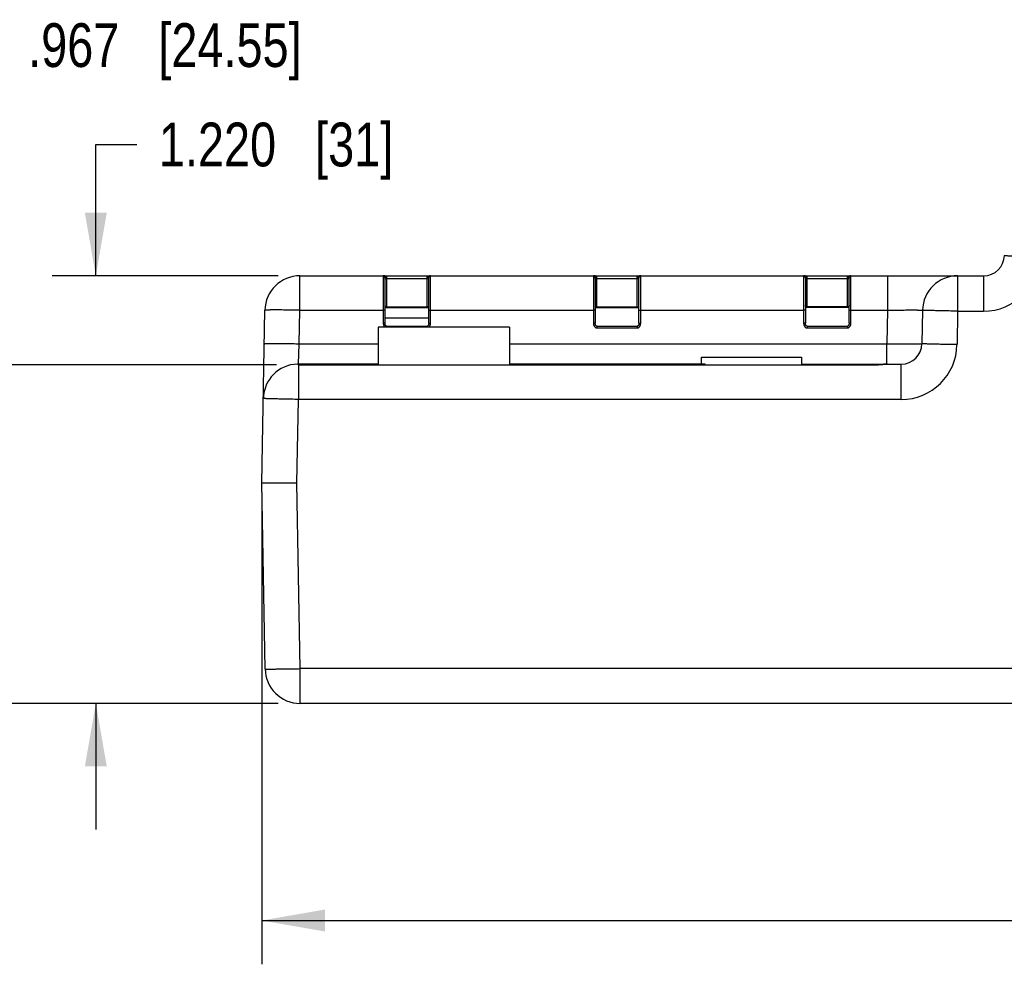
# Model space of a CAD drawing. Header units: inches. Extents: x 0 to 34, y 0 to 22.
# Tile 32 of 67: x 18.1 to 21, y 4.9 to 7.6. Entities that reach past the tile are written whole.
import ezdxf

# ---------------------------------------------------------------- set-up
doc = ezdxf.new("R2010")
doc.units = ezdxf.units.IN
doc.header["$LTSCALE"] = 1.87
doc.header["$MEASUREMENT"] = 0
doc.layers.get('0').update_dxf_attribs({"linetype": 'CONTINUOUS'})
doc.layers.add('DIMENSIONS', color=7, linetype='CONTINUOUS')
doc.styles.get("Standard").update_dxf_attribs({"font": 'txt', "width": 0.8})
doc.dimstyles.new('DIMSTYLE_1', dxfattribs={"dimtxt": 0.125, "dimasz": 0.18, "dimexe": 0.18, "dimexo": 0.0625, "dimgap": 0.09, "dimtad": 0, "dimtih": 1, "dimtoh": 1, "dimdec": 3, "dimzin": 4, "dimdsep": 46, "dimtxsty": 'STANDARD', "dimblk": '_FILLED', "dimblk1": '_FILLED', "dimblk2": '_FILLED', "dimcen": 0.09, "dimadec": 0, "dimazin": 0, "dimtp": 0.01, "dimtm": 0.01, "dimtfac": 1, "dimtdec": 3, "dimtofl": 0, "dimtmove": 0, "dimatfit": 3, "dimldrblk": '_FILLED', "dimfxl": 1, "dimtolj": 1, "dimtzin": 4, "dimarcsym": 0})

# ---------------------------------------------------------------- blocks, each defined once
blk = doc.blocks.new('_FILLED')
at = {"color": 0, "linetype": 'BYBLOCK'}
blk.add_solid([(0, 0), (-1, 0.174), (-1, -0.174)], dxfattribs=at)
blk = doc.blocks.new('*D2')
at = {"layer": 'DIMENSIONS', "color": 2, "linetype": 'CONTINUOUS'}
for p, q in [((18.3575, 6.8554), (18.3575, 7.2302)), ((18.3575, 7.2302), (18.475, 7.2302)), ((18.8776, 6.8554), (18.2325, 6.8554)), ((18.8782, 5.635), (18.2325, 5.635)), ((18.3575, 5.635), (18.3575, 5.275))]:
    blk.add_line(p, q, dxfattribs=at)
at = {"layer": 'DIMENSIONS', "color": 2, "linetype": 'CONTINUOUS', "xscale": 0.18, "yscale": 0.18, "zscale": 0.18}
for p, rotation in [((18.3575, 6.8554), 270), ((18.3575, 5.635), 90)]:
    blk.add_blockref('_FILLED', p, dxfattribs=dict(at, rotation=rotation))
at = {"layer": 'DIMENSIONS', "color": 2, "linetype": 'CONTINUOUS', "insert": (18.5375, 7.2927), "char_height": 0.125, "width": 1.025, "attachment_point": 1, "line_spacing_factor": 0.9}
blk.add_mtext('1.220{\\Ftxt.shx;\\W1.000000;\\H0.125000; }[31]', dxfattribs=at)
blk = doc.blocks.new('*D3')
at = {"layer": 'DIMENSIONS', "color": 2, "linetype": 'CONTINUOUS'}
for p, q in [((17.7962, 6.6015), (17.7962, 7.5139)), ((17.7962, 7.5139), (18.1019, 7.5139)), ((18.8732, 6.6015), (17.6712, 6.6015)), ((18.8782, 5.635), (17.6712, 5.635)), ((17.7962, 5.635), (17.7962, 5.275))]:
    blk.add_line(p, q, dxfattribs=at)
at = {"layer": 'DIMENSIONS', "color": 2, "linetype": 'CONTINUOUS', "xscale": 0.18, "yscale": 0.18, "zscale": 0.18}
for p, rotation in [((17.7962, 6.6015), 270), ((17.7962, 5.635), 90)]:
    blk.add_blockref('_FILLED', p, dxfattribs=dict(at, rotation=rotation))
at = {"layer": 'DIMENSIONS', "color": 2, "linetype": 'CONTINUOUS', "insert": (18.1644, 7.5764), "char_height": 0.125, "width": 1.225, "attachment_point": 1, "line_spacing_factor": 0.9}
blk.add_mtext('.967{\\Ftxt.shx;\\W1.000000;\\H0.125000; }[24.55]', dxfattribs=at)
blk = doc.blocks.new('*D4')
at = {"layer": 'DIMENSIONS', "color": 2, "linetype": 'CONTINUOUS'}
for p, q in [((18.8315, 6.2015), (18.8315, 4.8902)), ((28.8315, 6.2015), (28.8315, 4.8902)), ((18.8315, 5.0152), (23.4499, 5.0152)), ((28.8315, 5.0152), (24.7999, 5.0152))]:
    blk.add_line(p, q, dxfattribs=at)
at = {"layer": 'DIMENSIONS', "color": 2, "linetype": 'CONTINUOUS', "xscale": 0.18, "yscale": 0.18, "zscale": 0.18, "rotation": 180}
blk.add_blockref('_FILLED', (18.8315, 5.0152), dxfattribs=at)
at = {"layer": 'DIMENSIONS', "color": 2, "linetype": 'CONTINUOUS', "xscale": 0.18, "yscale": 0.18, "zscale": 0.18}
blk.add_blockref('_FILLED', (28.8315, 5.0152), dxfattribs=at)
at = {"layer": 'DIMENSIONS', "color": 2, "linetype": 'CONTINUOUS', "insert": (24.1249, 5.0777), "char_height": 0.125, "width": 1.225, "attachment_point": 2, "line_spacing_factor": 0.9}
blk.add_mtext('10.000{\\Ftxt.shx;\\W1.000000;\\H0.125000; }[254]', dxfattribs=at)

msp = doc.modelspace()

# ---------------------------------------------------------------- linework, layer by layer
at = {"color": 7, "linetype": 'CONTINUOUS'}
for p, q in [((18.9401, 6.7572), (18.9401, 6.8554)), ((18.9401, 6.8554), (20.8918, 6.8554)), ((19.178, 6.8549), (19.178, 6.7202)), ((19.1829, 6.85), (19.1829, 6.7201)), ((19.1879, 6.7653), (19.1879, 6.8554)), ((19.303, 6.847), (19.1879, 6.847)), ((19.303, 6.7653), (19.303, 6.8554)), ((19.3079, 6.7201), (19.3079, 6.85)), ((19.3129, 6.7202), (19.3129, 6.8549)), ((19.778, 6.8549), (19.778, 6.7202)), ((19.7829, 6.85), (19.7829, 6.7201)), ((19.7879, 6.7653), (19.7879, 6.8554)), ((19.903, 6.847), (19.7879, 6.847)), ((19.903, 6.7653), (19.903, 6.8554)), ((19.9079, 6.7201), (19.9079, 6.85)), ((19.9129, 6.7202), (19.9129, 6.8549)), ((20.378, 6.8549), (20.378, 6.7202)), ((20.3829, 6.85), (20.3829, 6.7201)), ((20.3879, 6.7653), (20.3879, 6.8554)), ((20.503, 6.847), (20.3879, 6.847)), ((20.503, 6.7653), (20.503, 6.8554)), ((20.5079, 6.7201), (20.5079, 6.85)), ((20.5129, 6.7202), (20.5129, 6.8549)), ((20.6175, 6.8554), (20.6175, 6.7572)), ((20.8174, 6.8554), (20.8174, 6.7546)), ((20.8918, 6.8554), (20.8918, 6.7546)), ((18.8315, 6.264), (18.8401, 6.7572)), ((18.9384, 6.6615), (18.9401, 6.7572)), ((18.9401, 6.7572), (19.178, 6.7572)), ((19.1829, 6.7571), (19.178, 6.7572)), ((19.1829, 6.7653), (19.3079, 6.7653)), ((19.1879, 6.7667), (19.303, 6.7667)), ((19.3079, 6.7571), (19.3129, 6.7572)), ((19.3129, 6.7572), (19.778, 6.7572)), ((19.7829, 6.7571), (19.778, 6.7572)), ((19.7829, 6.7653), (19.9079, 6.7653)), ((19.7879, 6.7667), (19.903, 6.7667)), ((19.9079, 6.7571), (19.9129, 6.7572)), ((19.9129, 6.7572), (20.378, 6.7572)), ((20.3829, 6.7571), (20.378, 6.7572)), ((20.5079, 6.7653), (20.3829, 6.7653)), ((20.503, 6.7667), (20.3879, 6.7667)), ((20.5079, 6.7571), (20.5129, 6.7572)), ((20.5129, 6.7572), (20.6175, 6.7572)), ((20.6175, 6.7572), (20.6158, 6.6615)), ((20.7175, 6.7572), (20.7158, 6.6615)), ((20.8174, 6.7546), (20.8158, 6.6589)), ((20.8174, 6.7546), (20.8918, 6.7546)), ((19.1829, 6.7201), (19.178, 6.7202)), ((19.3079, 6.7343), (19.1829, 6.7343)), ((19.3079, 6.7201), (19.3129, 6.7202)), ((19.7829, 6.7201), (19.778, 6.7202)), ((19.9079, 6.7201), (19.9129, 6.7202)), ((20.3829, 6.7201), (20.378, 6.7202)), ((20.5079, 6.7201), (20.5129, 6.7202)), ((19.1635, 6.709), (19.1635, 6.6016)), ((19.5385, 6.709), (19.1635, 6.709)), ((19.1879, 6.7113), (19.1879, 6.709)), ((19.1879, 6.7113), (19.303, 6.7113)), ((19.303, 6.7113), (19.303, 6.709)), ((19.5385, 6.709), (19.5385, 6.6016)), ((19.7879, 6.7113), (19.7879, 6.7065)), ((19.7879, 6.7113), (19.903, 6.7113)), ((19.7879, 6.7065), (19.903, 6.7065)), ((19.903, 6.7113), (19.903, 6.7065)), ((20.3879, 6.7113), (20.3879, 6.7065)), ((20.3879, 6.7113), (20.503, 6.7113)), ((20.3879, 6.7065), (20.503, 6.7065)), ((20.503, 6.7113), (20.503, 6.7065)), ((18.9357, 6.6035), (18.9384, 6.6615)), ((18.9384, 6.6615), (19.1635, 6.6615)), ((19.5385, 6.6615), (20.6158, 6.6615)), ((20.6158, 6.6035), (20.6158, 6.6615)), ((20.0866, 6.6016), (20.0866, 6.623)), ((20.0866, 6.623), (20.3721, 6.623)), ((20.3721, 6.623), (20.3721, 6.6016)), ((18.9332, 6.6034), (18.9333, 6.6034)), ((19.1635, 6.6035), (18.9357, 6.6035)), ((18.9357, 6.6015), (18.9401, 6.6016)), ((18.9357, 6.6015), (18.9357, 6.5026)), ((18.9357, 6.6015), (20.581, 6.6015)), ((18.94, 6.6016), (20.581, 6.6016)), ((18.9696, 6.6016), (18.9696, 6.6035)), ((20.0866, 6.6035), (19.5385, 6.6035)), ((20.0965, 6.6033), (20.0866, 6.6033)), ((20.0965, 6.6016), (20.0965, 6.6033)), ((20.3721, 6.6035), (20.6567, 6.6035)), ((20.581, 6.6016), (20.581, 6.6015)), ((20.5811, 6.6016), (20.5811, 6.6035)), ((20.6567, 6.5026), (20.6567, 6.6035)), ((18.9315, 6.2631), (18.9357, 6.5026)), ((20.6567, 6.5026), (18.9357, 6.5026)), ((18.8408, 5.7332), (18.8315, 6.264)), ((18.9407, 5.7341), (18.9315, 6.2631)), ((18.9407, 5.635), (18.9407, 5.7341)), ((28.7222, 5.7341), (18.9407, 5.7341)), ((28.7222, 5.635), (18.9407, 5.635))]:
    msp.add_line(p, q, dxfattribs=at)
for points in [[(19.1879, 6.7113), (19.1874, 6.7114), (19.1868, 6.7116), (19.1863, 6.7119), (19.1858, 6.7123), (19.1853, 6.7127), (19.1849, 6.7132), (19.1845, 6.7138), (19.1842, 6.7144), (19.1839, 6.715), (19.1836, 6.7157), (19.1834, 6.7164), (19.1832, 6.7172), (19.1831, 6.718), (19.183, 6.7188), (19.1829, 6.7197), (19.1829, 6.7201)], [(19.3079, 6.7201), (19.3079, 6.7195), (19.3079, 6.7187), (19.3078, 6.7179), (19.3076, 6.7171), (19.3074, 6.7164), (19.3072, 6.7156), (19.3069, 6.715), (19.3066, 6.7143), (19.3063, 6.7137), (19.3059, 6.7132), (19.3055, 6.7127), (19.305, 6.7122), (19.3045, 6.7118), (19.304, 6.7115), (19.3034, 6.7114), (19.303, 6.7113)], [(19.7879, 6.7113), (19.7874, 6.7114), (19.7868, 6.7116), (19.7863, 6.7119), (19.7858, 6.7123), (19.7853, 6.7127), (19.7849, 6.7132), (19.7845, 6.7138), (19.7842, 6.7144), (19.7839, 6.715), (19.7836, 6.7157), (19.7834, 6.7164), (19.7832, 6.7172), (19.7831, 6.718), (19.783, 6.7188), (19.7829, 6.7197), (19.7829, 6.7201)], [(19.9079, 6.7201), (19.9079, 6.7195), (19.9079, 6.7187), (19.9078, 6.7179), (19.9076, 6.7171), (19.9074, 6.7164), (19.9072, 6.7156), (19.9069, 6.715), (19.9066, 6.7143), (19.9063, 6.7137), (19.9059, 6.7132), (19.9055, 6.7127), (19.905, 6.7122), (19.9045, 6.7118), (19.904, 6.7115), (19.9034, 6.7114), (19.903, 6.7113)], [(20.3879, 6.7113), (20.3874, 6.7114), (20.3868, 6.7116), (20.3863, 6.7119), (20.3858, 6.7123), (20.3853, 6.7127), (20.3849, 6.7132), (20.3845, 6.7138), (20.3842, 6.7144), (20.3839, 6.715), (20.3836, 6.7157), (20.3834, 6.7164), (20.3832, 6.7172), (20.3831, 6.718), (20.383, 6.7188), (20.3829, 6.7197), (20.3829, 6.7201)], [(20.5079, 6.7201), (20.5079, 6.7195), (20.5079, 6.7187), (20.5078, 6.7179), (20.5076, 6.7171), (20.5074, 6.7164), (20.5072, 6.7156), (20.5069, 6.715), (20.5066, 6.7143), (20.5063, 6.7137), (20.5059, 6.7132), (20.5055, 6.7127), (20.505, 6.7122), (20.5045, 6.7118), (20.504, 6.7115), (20.5034, 6.7114), (20.503, 6.7113)], [(18.949, 6.6016), (18.948, 6.6018), (18.9437, 6.6026), (18.9396, 6.6031), (18.9358, 6.6034), (18.9333, 6.6034)], [(20.6172, 6.6035), (20.6147, 6.6034), (20.611, 6.6032), (20.6069, 6.6029), (20.6027, 6.6026), (20.5982, 6.6022), (20.5936, 6.6019), (20.589, 6.6017), (20.5843, 6.6016), (20.581, 6.6016)]]:
    msp.add_lwpolyline(points, dxfattribs=at)
for centre, radius, start, end in [((20.8918, 6.9145), 0.0591, 270, 359), ((20.8918, 6.9136), 0.1591, 270, 359), ((18.9401, 6.7554), 0.1, 90, 179), ((20.8174, 6.7554), 0.1, 90, 179), ((20.6567, 6.6625), 0.0591, 270.0008, 358.9971), ((20.6567, 6.6616), 0.1591, 270.0003, 358.9997), ((18.9357, 6.5035), 0.1, 91.429, 179.0006), ((18.9357, 6.5035), 0.1, 89.9997, 91.3941), ((18.9357, 6.6005), 0.00293, 75.2191, 89.9253), ((18.9407, 5.735), 0.1, 181, 270)]:
    msp.add_arc(centre, radius, start, end, dxfattribs=at)
for points, knots in [([(20.9508, 6.9135), (20.9508, 6.9135), (20.9508, 6.9134), (20.9509, 6.9134), (20.9509, 6.9134), (20.951, 6.9134), (20.9511, 6.9134), (20.9513, 6.9134), (20.9516, 6.9133), (20.9519, 6.9133), (20.9523, 6.9133), (20.9528, 6.9133), (20.9533, 6.9132), (20.9541, 6.9132), (20.9552, 6.9131), (20.9567, 6.9131), (20.9585, 6.913), (20.9605, 6.9129), (20.9627, 6.9128), (20.9651, 6.9128), (20.9677, 6.9127), (20.9706, 6.9126), (20.9747, 6.9125), (20.9803, 6.9123), (20.9876, 6.9121), (20.9954, 6.9119), (21.0038, 6.9118), (21.0127, 6.9116), (21.0219, 6.9114), (21.0314, 6.9112), (21.041, 6.911), (21.0475, 6.9109), (21.0508, 6.9108)], [0, 0, 0, 0, 0.000131, 0.000381, 0.000772, 0.00131, 0.00283, 0.004946, 0.007659, 0.010968, 0.014872, 0.019368, 0.024455, 0.030129, 0.043224, 0.058623, 0.076289, 0.09618, 0.118247, 0.142439, 0.168695, 0.196955, 0.227148, 0.293043, 0.365745, 0.444554, 0.528711, 0.617407, 0.709786, 0.804958, 0.902008, 1, 1, 1, 1]), ([(19.1811, 6.8554), (19.1809, 6.8554), (19.1804, 6.8554), (19.1798, 6.8554), (19.1793, 6.8554), (19.1788, 6.8553), (19.1785, 6.8553), (19.1783, 6.8552), (19.1781, 6.8551), (19.1781, 6.855), (19.178, 6.855), (19.178, 6.8549), (19.178, 6.8549)], [0, 0, 0, 0, 0.224733, 0.417937, 0.580877, 0.71486, 0.820958, 0.900615, 0.931452, 0.957225, 0.979323, 1, 1, 1, 1]), ([(19.1829, 6.85), (19.1829, 6.8503), (19.1829, 6.851), (19.1826, 6.8519), (19.1821, 6.8528), (19.1815, 6.8535), (19.1808, 6.8541), (19.1799, 6.8546), (19.179, 6.8549), (19.1783, 6.8549), (19.178, 6.8549)], [0, 0, 0, 0, 0.124682, 0.249412, 0.374232, 0.499169, 0.624233, 0.749413, 0.874682, 1, 1, 1, 1]), ([(19.1845, 6.848), (19.1847, 6.8484), (19.1849, 6.8492), (19.1851, 6.8504), (19.185, 6.8517), (19.1846, 6.8529), (19.184, 6.854), (19.1831, 6.8548), (19.1823, 6.8552), (19.1816, 6.8554), (19.1813, 6.8554), (19.1811, 6.8554)], [0, 0, 0, 0, 0.131421, 0.266258, 0.401278, 0.533181, 0.659334, 0.778423, 0.890997, 0.945776, 1, 1, 1, 1]), ([(19.1845, 6.848), (19.1842, 6.8481), (19.1838, 6.8485), (19.1834, 6.8489), (19.1831, 6.8493), (19.183, 6.8496), (19.1829, 6.8499), (19.1829, 6.85)], [0, 0, 0, 0, 0.332747, 0.601856, 0.716885, 0.820567, 1, 1, 1, 1]), ([(19.1879, 6.847), (19.1875, 6.847), (19.1863, 6.8471), (19.1851, 6.8475), (19.1845, 6.848)], [0, 0, 0, 0, 0.322626, 1, 1, 1, 1]), ([(19.3064, 6.848), (19.3062, 6.8479), (19.3056, 6.8475), (19.3045, 6.8471), (19.3036, 6.847), (19.303, 6.847)], [0, 0, 0, 0, 0.186312, 0.536446, 1, 1, 1, 1]), ([(19.3064, 6.848), (19.3062, 6.8484), (19.3059, 6.8492), (19.3058, 6.8504), (19.3059, 6.8517), (19.3063, 6.8529), (19.3069, 6.854), (19.3077, 6.8548), (19.3085, 6.8552), (19.3092, 6.8554), (19.3096, 6.8554), (19.3097, 6.8554)], [0, 0, 0, 0, 0.131421, 0.266259, 0.401279, 0.533182, 0.659335, 0.778424, 0.890997, 0.945777, 1, 1, 1, 1]), ([(19.3079, 6.85), (19.3079, 6.8499), (19.3079, 6.8496), (19.3077, 6.8493), (19.3075, 6.8489), (19.307, 6.8485), (19.3066, 6.8481), (19.3064, 6.848)], [0, 0, 0, 0, 0.179427, 0.283107, 0.398136, 0.667253, 1, 1, 1, 1]), ([(19.3079, 6.85), (19.3079, 6.8503), (19.308, 6.851), (19.3083, 6.8519), (19.3087, 6.8528), (19.3093, 6.8535), (19.3101, 6.8541), (19.311, 6.8546), (19.3119, 6.8549), (19.3125, 6.8549), (19.3129, 6.8549)], [0, 0, 0, 0, 0.124682, 0.249412, 0.374232, 0.499169, 0.624233, 0.749413, 0.874682, 1, 1, 1, 1]), ([(19.3129, 6.8549), (19.3129, 6.8549), (19.3128, 6.855), (19.3128, 6.855), (19.3127, 6.8551), (19.3126, 6.8552), (19.3124, 6.8553), (19.312, 6.8553), (19.3116, 6.8554), (19.3111, 6.8554), (19.3104, 6.8554), (19.31, 6.8554), (19.3097, 6.8554)], [0, 0, 0, 0, 0.020671, 0.042769, 0.068541, 0.099377, 0.179037, 0.285138, 0.419124, 0.582072, 0.775266, 1, 1, 1, 1]), ([(19.7811, 6.8554), (19.7809, 6.8554), (19.7804, 6.8554), (19.7798, 6.8554), (19.7793, 6.8554), (19.7788, 6.8553), (19.7785, 6.8553), (19.7783, 6.8552), (19.7781, 6.8551), (19.7781, 6.855), (19.778, 6.855), (19.778, 6.8549), (19.778, 6.8549)], [0, 0, 0, 0, 0.224733, 0.417937, 0.580877, 0.71486, 0.820958, 0.900615, 0.931452, 0.957225, 0.979323, 1, 1, 1, 1]), ([(19.7829, 6.85), (19.7829, 6.8503), (19.7829, 6.851), (19.7826, 6.8519), (19.7821, 6.8528), (19.7815, 6.8535), (19.7808, 6.8541), (19.7799, 6.8546), (19.779, 6.8549), (19.7783, 6.8549), (19.778, 6.8549)], [0, 0, 0, 0, 0.124682, 0.249412, 0.374232, 0.499169, 0.624233, 0.749413, 0.874682, 1, 1, 1, 1]), ([(19.7845, 6.848), (19.7847, 6.8484), (19.7849, 6.8492), (19.7851, 6.8504), (19.785, 6.8517), (19.7846, 6.8529), (19.784, 6.854), (19.7831, 6.8548), (19.7823, 6.8552), (19.7816, 6.8554), (19.7813, 6.8554), (19.7811, 6.8554)], [0, 0, 0, 0, 0.131421, 0.266258, 0.401278, 0.533181, 0.659334, 0.778423, 0.890997, 0.945776, 1, 1, 1, 1]), ([(19.7845, 6.848), (19.7842, 6.8481), (19.7838, 6.8485), (19.7834, 6.8489), (19.7831, 6.8493), (19.783, 6.8496), (19.7829, 6.8499), (19.7829, 6.85)], [0, 0, 0, 0, 0.332747, 0.601856, 0.716885, 0.820567, 1, 1, 1, 1]), ([(19.7879, 6.847), (19.7875, 6.847), (19.7863, 6.8471), (19.7851, 6.8475), (19.7845, 6.848)], [0, 0, 0, 0, 0.322626, 1, 1, 1, 1]), ([(19.9064, 6.848), (19.9062, 6.8479), (19.9056, 6.8475), (19.9045, 6.8471), (19.9036, 6.847), (19.903, 6.847)], [0, 0, 0, 0, 0.186312, 0.536446, 1, 1, 1, 1]), ([(19.9064, 6.848), (19.9062, 6.8484), (19.9059, 6.8492), (19.9058, 6.8504), (19.9059, 6.8517), (19.9063, 6.8529), (19.9069, 6.854), (19.9077, 6.8548), (19.9085, 6.8552), (19.9092, 6.8554), (19.9096, 6.8554), (19.9097, 6.8554)], [0, 0, 0, 0, 0.131421, 0.266259, 0.401279, 0.533182, 0.659335, 0.778424, 0.890997, 0.945777, 1, 1, 1, 1]), ([(19.9079, 6.85), (19.9079, 6.8499), (19.9079, 6.8496), (19.9077, 6.8493), (19.9075, 6.8489), (19.907, 6.8485), (19.9066, 6.8481), (19.9064, 6.848)], [0, 0, 0, 0, 0.179427, 0.283107, 0.398136, 0.667253, 1, 1, 1, 1]), ([(19.9079, 6.85), (19.9079, 6.8503), (19.908, 6.851), (19.9083, 6.8519), (19.9087, 6.8528), (19.9093, 6.8535), (19.9101, 6.8541), (19.911, 6.8546), (19.9119, 6.8549), (19.9125, 6.8549), (19.9129, 6.8549)], [0, 0, 0, 0, 0.124682, 0.249412, 0.374232, 0.499169, 0.624233, 0.749413, 0.874682, 1, 1, 1, 1]), ([(19.9129, 6.8549), (19.9129, 6.8549), (19.9128, 6.855), (19.9128, 6.855), (19.9127, 6.8551), (19.9126, 6.8552), (19.9124, 6.8553), (19.912, 6.8553), (19.9116, 6.8554), (19.9111, 6.8554), (19.9104, 6.8554), (19.91, 6.8554), (19.9097, 6.8554)], [0, 0, 0, 0, 0.020671, 0.042769, 0.068541, 0.099377, 0.179037, 0.285138, 0.419124, 0.582072, 0.775266, 1, 1, 1, 1]), ([(20.3811, 6.8554), (20.3809, 6.8554), (20.3804, 6.8554), (20.3798, 6.8554), (20.3793, 6.8554), (20.3788, 6.8553), (20.3785, 6.8553), (20.3783, 6.8552), (20.3781, 6.8551), (20.3781, 6.855), (20.378, 6.855), (20.378, 6.8549), (20.378, 6.8549)], [0, 0, 0, 0, 0.224733, 0.417937, 0.580877, 0.71486, 0.820958, 0.900615, 0.931452, 0.957225, 0.979323, 1, 1, 1, 1]), ([(20.3829, 6.85), (20.3829, 6.8503), (20.3829, 6.851), (20.3826, 6.8519), (20.3821, 6.8528), (20.3815, 6.8535), (20.3808, 6.8541), (20.3799, 6.8546), (20.379, 6.8549), (20.3783, 6.8549), (20.378, 6.8549)], [0, 0, 0, 0, 0.124682, 0.249412, 0.374232, 0.499169, 0.624233, 0.749413, 0.874682, 1, 1, 1, 1]), ([(20.3845, 6.848), (20.3847, 6.8484), (20.3849, 6.8492), (20.3851, 6.8504), (20.385, 6.8517), (20.3846, 6.8529), (20.384, 6.854), (20.3831, 6.8548), (20.3823, 6.8552), (20.3816, 6.8554), (20.3813, 6.8554), (20.3811, 6.8554)], [0, 0, 0, 0, 0.131421, 0.266258, 0.401278, 0.533181, 0.659334, 0.778423, 0.890997, 0.945776, 1, 1, 1, 1]), ([(20.3845, 6.848), (20.3842, 6.8481), (20.3838, 6.8485), (20.3834, 6.8489), (20.3831, 6.8493), (20.383, 6.8496), (20.3829, 6.8499), (20.3829, 6.85)], [0, 0, 0, 0, 0.332747, 0.601856, 0.716885, 0.820567, 1, 1, 1, 1]), ([(20.3879, 6.847), (20.3875, 6.847), (20.3863, 6.8471), (20.3851, 6.8475), (20.3845, 6.848)], [0, 0, 0, 0, 0.322626, 1, 1, 1, 1]), ([(20.5064, 6.848), (20.5062, 6.8479), (20.5056, 6.8475), (20.5045, 6.8471), (20.5036, 6.847), (20.503, 6.847)], [0, 0, 0, 0, 0.186312, 0.536446, 1, 1, 1, 1]), ([(20.5064, 6.848), (20.5062, 6.8484), (20.5059, 6.8492), (20.5058, 6.8504), (20.5059, 6.8517), (20.5063, 6.8529), (20.5069, 6.854), (20.5077, 6.8548), (20.5085, 6.8552), (20.5092, 6.8554), (20.5096, 6.8554), (20.5097, 6.8554)], [0, 0, 0, 0, 0.131421, 0.266259, 0.401279, 0.533182, 0.659335, 0.778424, 0.890997, 0.945777, 1, 1, 1, 1]), ([(20.5079, 6.85), (20.5079, 6.8499), (20.5079, 6.8496), (20.5077, 6.8493), (20.5075, 6.8489), (20.507, 6.8485), (20.5066, 6.8481), (20.5064, 6.848)], [0, 0, 0, 0, 0.179427, 0.283107, 0.398136, 0.667253, 1, 1, 1, 1]), ([(20.5079, 6.85), (20.5079, 6.8503), (20.508, 6.851), (20.5083, 6.8519), (20.5087, 6.8528), (20.5093, 6.8535), (20.5101, 6.8541), (20.511, 6.8546), (20.5119, 6.8549), (20.5125, 6.8549), (20.5129, 6.8549)], [0, 0, 0, 0, 0.124682, 0.249412, 0.374232, 0.499169, 0.624233, 0.749413, 0.874682, 1, 1, 1, 1]), ([(20.5129, 6.8549), (20.5129, 6.8549), (20.5128, 6.855), (20.5128, 6.855), (20.5127, 6.8551), (20.5126, 6.8552), (20.5124, 6.8553), (20.512, 6.8553), (20.5116, 6.8554), (20.5111, 6.8554), (20.5104, 6.8554), (20.51, 6.8554), (20.5097, 6.8554)], [0, 0, 0, 0, 0.020671, 0.042769, 0.068541, 0.099377, 0.179037, 0.285138, 0.419124, 0.582072, 0.775266, 1, 1, 1, 1]), ([(18.9401, 6.7572), (18.9368, 6.7572), (18.9303, 6.7573), (18.9206, 6.7575), (18.9112, 6.7576), (18.902, 6.7577), (18.8931, 6.7578), (18.8847, 6.7579), (18.8769, 6.7579), (18.8696, 6.7579), (18.864, 6.7579), (18.8599, 6.7579), (18.857, 6.7579), (18.8544, 6.7578), (18.852, 6.7578), (18.8498, 6.7578), (18.8478, 6.7577), (18.846, 6.7577), (18.8445, 6.7576), (18.8432, 6.7576), (18.8421, 6.7575), (18.8414, 6.7574), (18.8409, 6.7574), (18.8406, 6.7573), (18.8404, 6.7573), (18.8403, 6.7573), (18.8402, 6.7573), (18.8402, 6.7572), (18.8401, 6.7572), (18.8401, 6.7572), (18.8401, 6.7572)], [0, 0, 0, 0, 0.097955, 0.194965, 0.290095, 0.382431, 0.471083, 0.555199, 0.63397, 0.706637, 0.772501, 0.802682, 0.830931, 0.857179, 0.881364, 0.903427, 0.923317, 0.940985, 0.956391, 0.969497, 0.980275, 0.988701, 0.992029, 0.994765, 0.996912, 0.997766, 0.998476, 0.999044, 0.999477, 1, 1, 1, 1]), ([(19.1829, 6.7702), (19.1829, 6.77), (19.183, 6.7697), (19.1831, 6.7692), (19.1834, 6.7686), (19.1839, 6.7681), (19.1845, 6.7676), (19.1853, 6.7672), (19.1864, 6.7668), (19.1873, 6.7667), (19.1879, 6.7667)], [0, 0, 0, 0, 0.077584, 0.158242, 0.245311, 0.342816, 0.456258, 0.594292, 0.771546, 1, 1, 1, 1]), ([(19.303, 6.7667), (19.3035, 6.7667), (19.3044, 6.7668), (19.3056, 6.7672), (19.3064, 6.7676), (19.307, 6.7681), (19.3074, 6.7686), (19.3077, 6.7692), (19.3079, 6.7697), (19.3079, 6.77), (19.3079, 6.7702)], [0, 0, 0, 0, 0.228468, 0.405721, 0.543748, 0.657187, 0.754694, 0.84176, 0.922414, 1, 1, 1, 1]), ([(19.7829, 6.7702), (19.7829, 6.77), (19.783, 6.7697), (19.7831, 6.7692), (19.7834, 6.7686), (19.7839, 6.7681), (19.7845, 6.7676), (19.7853, 6.7672), (19.7864, 6.7668), (19.7873, 6.7667), (19.7879, 6.7667)], [0, 0, 0, 0, 0.077584, 0.158242, 0.245311, 0.342816, 0.456258, 0.594292, 0.771546, 1, 1, 1, 1]), ([(19.903, 6.7667), (19.9035, 6.7667), (19.9044, 6.7668), (19.9056, 6.7672), (19.9064, 6.7676), (19.907, 6.7681), (19.9074, 6.7686), (19.9077, 6.7692), (19.9079, 6.7697), (19.9079, 6.77), (19.9079, 6.7702)], [0, 0, 0, 0, 0.228468, 0.405721, 0.543748, 0.657187, 0.754694, 0.84176, 0.922414, 1, 1, 1, 1]), ([(20.3879, 6.7667), (20.3873, 6.7667), (20.3864, 6.7668), (20.3853, 6.7672), (20.3845, 6.7676), (20.3839, 6.7681), (20.3834, 6.7686), (20.3831, 6.7692), (20.383, 6.7697), (20.3829, 6.77), (20.3829, 6.7702)], [0, 0, 0, 0, 0.228457, 0.405712, 0.543744, 0.657185, 0.754692, 0.84176, 0.922411, 1, 1, 1, 1]), ([(20.5079, 6.7702), (20.5079, 6.77), (20.5079, 6.7697), (20.5077, 6.7692), (20.5074, 6.7686), (20.507, 6.7681), (20.5064, 6.7676), (20.5056, 6.7672), (20.5044, 6.7668), (20.5035, 6.7667), (20.503, 6.7667)], [0, 0, 0, 0, 0.077585, 0.158243, 0.245311, 0.342815, 0.456257, 0.594289, 0.77154, 1, 1, 1, 1]), ([(20.6175, 6.7572), (20.6207, 6.7572), (20.6272, 6.7573), (20.6369, 6.7575), (20.6464, 6.7576), (20.6556, 6.7577), (20.6645, 6.7578), (20.6729, 6.7579), (20.6807, 6.7579), (20.688, 6.7579), (20.6936, 6.7579), (20.6977, 6.7579), (20.7006, 6.7579), (20.7032, 6.7578), (20.7056, 6.7578), (20.7078, 6.7578), (20.7098, 6.7577), (20.7115, 6.7577), (20.7131, 6.7576), (20.7144, 6.7576), (20.7155, 6.7575), (20.7163, 6.7574), (20.7168, 6.7574), (20.7171, 6.7573), (20.7173, 6.7573), (20.7173, 6.7573), (20.7174, 6.7572), (20.7174, 6.7572), (20.7175, 6.7572), (20.7175, 6.7572)], [0, 0, 0, 0, 0.097978, 0.195017, 0.290181, 0.382554, 0.471244, 0.555394, 0.634194, 0.706881, 0.772755, 0.802935, 0.83118, 0.857422, 0.881596, 0.903646, 0.923519, 0.941168, 0.956551, 0.969633, 0.980384, 0.988782, 0.994817, 0.996949, 0.997795, 0.998498, 0.999059, 0.999485, 1, 1, 1, 1]), ([(20.8174, 6.7546), (20.8142, 6.7546), (20.8077, 6.7547), (20.798, 6.7549), (20.7885, 6.7551), (20.7793, 6.7553), (20.7705, 6.7555), (20.7621, 6.7557), (20.7542, 6.7559), (20.747, 6.756), (20.7413, 6.7562), (20.7372, 6.7563), (20.7344, 6.7564), (20.7317, 6.7565), (20.7293, 6.7566), (20.7271, 6.7566), (20.7251, 6.7567), (20.7234, 6.7568), (20.7218, 6.7568), (20.7207, 6.7569), (20.7199, 6.7569), (20.7194, 6.757), (20.7189, 6.757), (20.7186, 6.757), (20.7182, 6.7571), (20.718, 6.7571), (20.7177, 6.7571), (20.7176, 6.7571), (20.7175, 6.7571), (20.7175, 6.7572), (20.7175, 6.7572), (20.7175, 6.7572), (20.7175, 6.7572)], [0, 0, 0, 0, 0.097992, 0.195041, 0.290214, 0.382593, 0.471288, 0.555446, 0.634255, 0.706957, 0.772852, 0.803045, 0.831304, 0.857561, 0.881753, 0.90382, 0.923711, 0.941377, 0.956776, 0.969871, 0.975545, 0.980632, 0.985128, 0.989032, 0.992341, 0.995054, 0.99717, 0.99869, 0.999228, 0.999619, 0.999869, 1, 1, 1, 1]), ([(19.178, 6.7202), (19.178, 6.7191), (19.1781, 6.7176), (19.1786, 6.7156), (19.179, 6.7141), (19.1796, 6.7127), (19.1805, 6.7109), (19.1815, 6.7096), (19.1822, 6.7089)], [0, 0, 0, 0, 0.249989, 0.37508, 0.500173, 0.625264, 0.750353, 1, 1, 1, 1]), ([(19.3086, 6.7089), (19.3094, 6.7096), (19.3103, 6.7109), (19.3113, 6.7127), (19.3119, 6.7141), (19.3123, 6.7156), (19.3127, 6.7176), (19.3129, 6.7191), (19.3129, 6.7202)], [0, 0, 0, 0, 0.249647, 0.374736, 0.499828, 0.62492, 0.750012, 1, 1, 1, 1]), ([(19.778, 6.7202), (19.778, 6.7194), (19.7781, 6.7178), (19.7785, 6.7155), (19.7793, 6.7133), (19.7803, 6.7112), (19.7817, 6.7094), (19.7831, 6.7081), (19.7845, 6.7073), (19.7856, 6.7068), (19.7867, 6.7065), (19.7875, 6.7065), (19.7879, 6.7065)], [0, 0, 0, 0, 0.125023, 0.250051, 0.375062, 0.500054, 0.625006, 0.749884, 0.81242, 0.874949, 0.937479, 1, 1, 1, 1]), ([(19.903, 6.7065), (19.9034, 6.7065), (19.9042, 6.7065), (19.9053, 6.7068), (19.9064, 6.7073), (19.9077, 6.7081), (19.9092, 6.7094), (19.9106, 6.7112), (19.9116, 6.7133), (19.9123, 6.7155), (19.9128, 6.7178), (19.9129, 6.7194), (19.9129, 6.7202)], [0, 0, 0, 0, 0.062521, 0.12505, 0.187579, 0.250116, 0.374994, 0.499946, 0.624938, 0.749949, 0.874977, 1, 1, 1, 1]), ([(20.378, 6.7202), (20.378, 6.7194), (20.3781, 6.7178), (20.3785, 6.7155), (20.3793, 6.7133), (20.3803, 6.7112), (20.3817, 6.7094), (20.3831, 6.7081), (20.3845, 6.7073), (20.3856, 6.7068), (20.3867, 6.7065), (20.3875, 6.7065), (20.3879, 6.7065)], [0, 0, 0, 0, 0.125023, 0.250051, 0.375062, 0.500054, 0.625006, 0.749884, 0.81242, 0.874949, 0.937479, 1, 1, 1, 1]), ([(20.503, 6.7065), (20.5034, 6.7065), (20.5042, 6.7065), (20.5053, 6.7068), (20.5064, 6.7073), (20.5077, 6.7081), (20.5092, 6.7094), (20.5106, 6.7112), (20.5116, 6.7133), (20.5123, 6.7155), (20.5128, 6.7178), (20.5129, 6.7194), (20.5129, 6.7202)], [0, 0, 0, 0, 0.062521, 0.12505, 0.187579, 0.250116, 0.374994, 0.499946, 0.624938, 0.749949, 0.874977, 1, 1, 1, 1]), ([(18.8384, 6.6615), (18.8384, 6.6615), (18.8385, 6.6615), (18.8385, 6.6616), (18.8386, 6.6616), (18.8386, 6.6616), (18.8387, 6.6616), (18.8389, 6.6617), (18.8392, 6.6617), (18.8397, 6.6617), (18.8404, 6.6618), (18.8415, 6.6619), (18.8428, 6.6619), (18.8444, 6.662), (18.8461, 6.662), (18.8481, 6.6621), (18.8503, 6.6621), (18.8527, 6.6621), (18.8554, 6.6622), (18.8582, 6.6622), (18.8623, 6.6622), (18.868, 6.6622), (18.8752, 6.6622), (18.8831, 6.6622), (18.8914, 6.6621), (18.9003, 6.662), (18.9095, 6.6619), (18.919, 6.6618), (18.9287, 6.6617), (18.9352, 6.6615), (18.9384, 6.6615)], [0, 0, 0, 0, 0.000523, 0.000956, 0.001524, 0.002234, 0.003088, 0.005235, 0.007971, 0.011299, 0.019725, 0.030503, 0.043609, 0.059015, 0.076683, 0.096573, 0.118636, 0.142821, 0.169069, 0.197318, 0.227499, 0.293364, 0.366031, 0.444801, 0.528917, 0.617569, 0.709905, 0.805035, 0.902045, 1, 1, 1, 1]), ([(20.6158, 6.6615), (20.6191, 6.6615), (20.6256, 6.6614), (20.6352, 6.6613), (20.6447, 6.6612), (20.6539, 6.6612), (20.6628, 6.6611), (20.6712, 6.6611), (20.679, 6.6611), (20.6863, 6.6611), (20.6919, 6.6611), (20.696, 6.6611), (20.6989, 6.6611), (20.7015, 6.6611), (20.7039, 6.6611), (20.7061, 6.6611), (20.7081, 6.6612), (20.7099, 6.6612), (20.7114, 6.6612), (20.7125, 6.6613), (20.7133, 6.6613), (20.7138, 6.6613), (20.7143, 6.6613), (20.7147, 6.6613), (20.715, 6.6614), (20.7153, 6.6614), (20.7155, 6.6614), (20.7156, 6.6614), (20.7157, 6.6615), (20.7158, 6.6615), (20.7158, 6.6615), (20.7158, 6.6615)], [0, 0, 0, 0, 0.097991, 0.195037, 0.290203, 0.382575, 0.471262, 0.555411, 0.634211, 0.706905, 0.772792, 0.802982, 0.831239, 0.857494, 0.881684, 0.90375, 0.923641, 0.941307, 0.956707, 0.969805, 0.97548, 0.980569, 0.985068, 0.988975, 0.992288, 0.995005, 0.997127, 0.998653, 0.999593, 0.999852, 1, 1, 1, 1]), ([(20.8158, 6.6589), (20.8125, 6.6589), (20.806, 6.659), (20.7963, 6.6592), (20.7868, 6.6594), (20.7776, 6.6596), (20.7688, 6.6598), (20.7604, 6.66), (20.7525, 6.6602), (20.7453, 6.6604), (20.7397, 6.6605), (20.7355, 6.6606), (20.7327, 6.6607), (20.7301, 6.6608), (20.7277, 6.6609), (20.7255, 6.6609), (20.7235, 6.661), (20.7217, 6.6611), (20.7202, 6.6612), (20.719, 6.6612), (20.7182, 6.6613), (20.7177, 6.6613), (20.7173, 6.6613), (20.7169, 6.6613), (20.7166, 6.6614), (20.7163, 6.6614), (20.7161, 6.6614), (20.7159, 6.6614), (20.7159, 6.6615), (20.7158, 6.6615), (20.7158, 6.6615), (20.7158, 6.6615), (20.7158, 6.6615)], [0, 0, 0, 0, 0.097992, 0.195042, 0.290214, 0.382593, 0.471289, 0.555446, 0.634255, 0.706957, 0.772852, 0.803045, 0.831305, 0.857561, 0.881753, 0.90382, 0.923711, 0.941377, 0.956776, 0.969871, 0.975545, 0.980632, 0.985128, 0.989032, 0.992341, 0.995054, 0.99717, 0.99869, 0.999228, 0.999619, 0.999869, 1, 1, 1, 1]), ([(18.9333, 6.6034), (18.9338, 6.6034), (18.9349, 6.6034), (18.9373, 6.6033), (18.9405, 6.6031), (18.9446, 6.6024), (18.9475, 6.6019), (18.949, 6.6016)], [0, 0, 0, 0, 0.100621, 0.209003, 0.447581, 0.712561, 1, 1, 1, 1]), ([(20.581, 6.6015), (20.5828, 6.6015), (20.5864, 6.6015), (20.5916, 6.6017), (20.5966, 6.602), (20.6015, 6.6024), (20.606, 6.6028), (20.6101, 6.6031), (20.6133, 6.6033), (20.6156, 6.6034), (20.6167, 6.6035), (20.6172, 6.6035)], [0, 0, 0, 0, 0.147458, 0.292587, 0.433157, 0.567072, 0.692394, 0.807353, 0.910347, 0.956921, 1, 1, 1, 1]), ([(18.9357, 6.5026), (18.9324, 6.5026), (18.9259, 6.5028), (18.9162, 6.5029), (18.9068, 6.5031), (18.8975, 6.5033), (18.8887, 6.5035), (18.8803, 6.5037), (18.8725, 6.5039), (18.8652, 6.5041), (18.8596, 6.5042), (18.8554, 6.5043), (18.8526, 6.5044), (18.85, 6.5045), (18.8476, 6.5046), (18.8454, 6.5047), (18.8434, 6.5047), (18.8416, 6.5048), (18.8401, 6.5049), (18.8389, 6.5049), (18.8382, 6.505), (18.8376, 6.505), (18.8372, 6.505), (18.8368, 6.5051), (18.8365, 6.5051), (18.8362, 6.5051), (18.836, 6.5051), (18.8359, 6.5052), (18.8358, 6.5052), (18.8357, 6.5052), (18.8357, 6.5052), (18.8357, 6.5052), (18.8357, 6.5052)], [0, 0, 0, 0, 0.097992, 0.195042, 0.290214, 0.382593, 0.471289, 0.555446, 0.634255, 0.706957, 0.772852, 0.803045, 0.831305, 0.857561, 0.881753, 0.90382, 0.923711, 0.941377, 0.956776, 0.969871, 0.975545, 0.980632, 0.985128, 0.989032, 0.992341, 0.995054, 0.99717, 0.99869, 0.999228, 0.999619, 0.999869, 1, 1, 1, 1]), ([(18.9315, 6.2631), (18.925, 6.2631), (18.9122, 6.2631), (18.8965, 6.2631), (18.8845, 6.2632), (18.8761, 6.2632), (18.8683, 6.2633), (18.861, 6.2633), (18.8544, 6.2634), (18.8494, 6.2635), (18.8458, 6.2635), (18.8434, 6.2635), (18.8412, 6.2636), (18.8392, 6.2636), (18.8374, 6.2637), (18.8359, 6.2637), (18.8346, 6.2637), (18.8335, 6.2638), (18.8327, 6.2638), (18.8323, 6.2638), (18.832, 6.2639), (18.8318, 6.2639), (18.8316, 6.2639), (18.8315, 6.2639), (18.8315, 6.264), (18.8315, 6.264)], [0, 0, 0, 0, 0.195064, 0.382634, 0.471338, 0.555503, 0.63432, 0.707029, 0.772929, 0.831386, 0.857643, 0.881836, 0.903903, 0.923794, 0.941458, 0.956855, 0.969948, 0.980705, 0.989099, 0.992406, 0.995119, 0.997239, 0.998765, 0.999689, 1, 1, 1, 1]), ([(18.8408, 5.7332), (18.8408, 5.7332), (18.8408, 5.7332), (18.8408, 5.7332), (18.8408, 5.7332), (18.8409, 5.7332), (18.841, 5.7332), (18.8413, 5.7331), (18.8415, 5.7331), (18.8419, 5.7331), (18.8423, 5.7331), (18.8427, 5.7331), (18.8432, 5.7331), (18.844, 5.733), (18.8451, 5.733), (18.8467, 5.733), (18.8484, 5.733), (18.8504, 5.733), (18.8526, 5.733), (18.8551, 5.733), (18.8577, 5.733), (18.8605, 5.733), (18.8646, 5.7331), (18.8703, 5.7331), (18.8775, 5.7332), (18.8854, 5.7333), (18.8938, 5.7334), (18.9026, 5.7335), (18.9118, 5.7336), (18.9213, 5.7338), (18.931, 5.7339), (18.9375, 5.734), (18.9407, 5.7341)], [0, 0, 0, 0, 0.000131, 0.000381, 0.000772, 0.00131, 0.002829, 0.004945, 0.007658, 0.010967, 0.014871, 0.019367, 0.024453, 0.030127, 0.04322, 0.058619, 0.076283, 0.096172, 0.118238, 0.142428, 0.168683, 0.196941, 0.227133, 0.293024, 0.365723, 0.444531, 0.528688, 0.617384, 0.709765, 0.804942, 0.901998, 1, 1, 1, 1])]:
    msp.add_open_spline(points, degree=3, knots=knots, dxfattribs=at)

# ---------------------------------------------------------------- dimensions: what is measured, and where the dimension line sits
at = {"layer": 'DIMENSIONS', "color": 2, "linetype": 'CONTINUOUS'}
for base, p1, p2, picture, middle in [((17.79625, 6.60149), (18.87824, 5.63496), (18.87319, 6.60149), '*D3', (18.77685, 7.5139)), ((18.3575, 6.8554), (18.8782, 5.635), (18.8776, 6.8554), '*D2', (19.05, 7.2302))]:
    dim = msp.add_linear_dim(base=base, p1=p1, p2=p2, angle=90, dimstyle='DIMSTYLE_1', dxfattribs=at)
    dim.commit()
    dim.dimension.update_dxf_attribs({"geometry": picture, "text_midpoint": middle, "dimtype": 160})
dim = msp.add_linear_dim(base=(28.8315, 5.0152), p1=(18.8315, 6.2015), p2=(28.8315, 6.2015), dimstyle='DIMSTYLE_1', dxfattribs=at)
dim.commit()
dim.dimension.update_dxf_attribs({"geometry": '*D4', "text_midpoint": (23.9499, 5.0152), "dimtype": 160})

doc.saveas('drawing.dxf')
